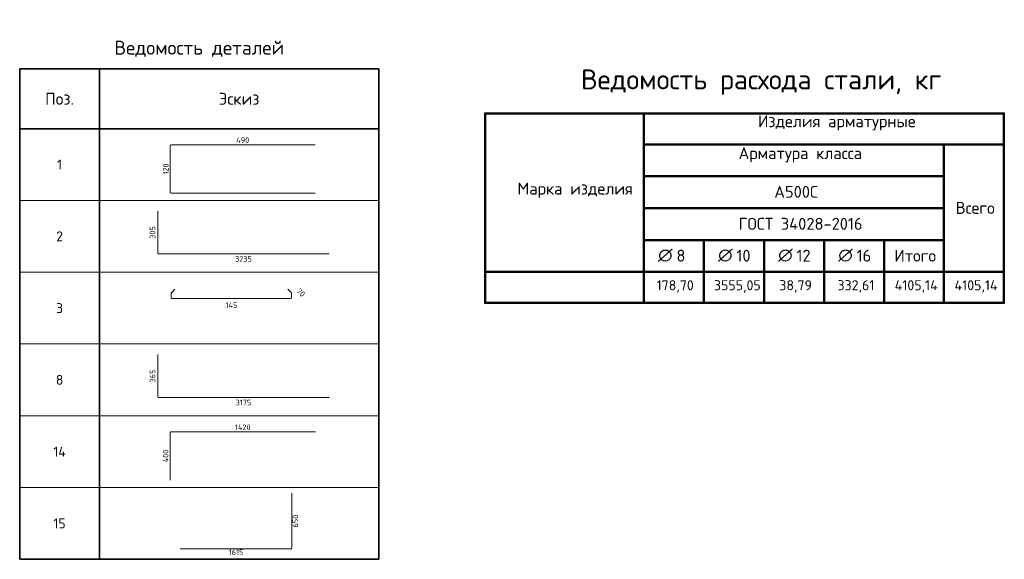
# Model space of a CAD drawing. Header units: millimetres. Extents: x 72601 to 81992, y 7256 to 14321.
# Tile 9 of 9: x 76799 to 81735, y 11496 to 14203. Entities that reach past the tile are written whole.
import ezdxf

# ---------------------------------------------------------------- set-up
doc = ezdxf.new("R2010")
doc.units = ezdxf.units.MM
doc.layers.add('Standard', color=7, linetype='Continuous', lineweight=25)
doc.layers.add('Экспликация_ описание', color=7, linetype='Continuous', lineweight=13)
doc.styles.add('ISOCPEUR', font='ISOCPEUR')

msp = doc.modelspace()

# ---------------------------------------------------------------- linework, layer by layer
at = {"layer": 'Standard', "color": 7, "linetype": 'Continuous', "lineweight": 35, "transparency": 33554687}
for p, q in [((76798.8, 13956.4), (78598.8, 13956.4)), ((76798.8, 13656.4), (76798.8, 13956.4)), ((76798.8, 13956.4), (76798.8, 13296.4)), ((77198.8, 13656.4), (77198.8, 13956.4)), ((77198.8, 13956.4), (77198.8, 13296.4)), ((78598.8, 13656.4), (78598.8, 13956.4)), ((78598.8, 13956.4), (78598.8, 13296.4)), ((78598.8, 13656.4), (76798.8, 13656.4)), ((76798.8, 13596.4), (76798.8, 12936.4)), ((77198.8, 13596.4), (77198.8, 12936.4)), ((78598.8, 13596.4), (78598.8, 12936.4)), ((76798.8, 13236.4), (76798.8, 12576.4)), ((77198.8, 13236.4), (77198.8, 12576.4)), ((78598.8, 13236.4), (78598.8, 12576.4)), ((76798.8, 12876.4), (76798.8, 12216.4)), ((77198.8, 12876.4), (77198.8, 12216.4)), ((78598.8, 12876.4), (78598.8, 12216.4)), ((76798.8, 12516.4), (76798.8, 11856.4)), ((77198.8, 12516.4), (77198.8, 11856.4)), ((78598.8, 12516.4), (78598.8, 11856.4)), ((76798.8, 12156.4), (76798.8, 11496.4)), ((77198.8, 12156.4), (77198.8, 11496.4)), ((78598.8, 12156.4), (78598.8, 11496.4)), ((76798.8, 11496.4), (78598.8, 11496.4))]:
    msp.add_line(p, q, dxfattribs=at)
at = {"layer": 'Standard', "color": 4, "linetype": 'Continuous', "lineweight": 18, "transparency": 33554687}
for p, q in [((77554, 13571.8), (77554, 13336.4)), ((78280.3, 13575.2), (77557.4, 13575.2)), ((77557.4, 13333.1), (78280.3, 13333.1)), ((77491.3, 13032.3), (77491.3, 13242.9)), ((78349.8, 13028.3), (77495.3, 13028.3)), ((77491.3, 12312.3), (77491.3, 12522.9)), ((78349.8, 12308.3), (77495.3, 12308.3))]:
    msp.add_line(p, q, dxfattribs=at)
at = {"layer": 'Standard', "color": 7, "linetype": 'Continuous', "lineweight": 13, "transparency": 33554687}
for p, q in [((76798.8, 13296.4), (78598.8, 13296.4)), ((76798.8, 12936.4), (78598.8, 12936.4)), ((76798.8, 12576.4), (78598.8, 12576.4)), ((76798.8, 12216.4), (78598.8, 12216.4)), ((76798.8, 11856.4), (78598.8, 11856.4)), ((76798.8, 11496.4), (78598.8, 11496.4))]:
    msp.add_line(p, q, dxfattribs=at)
at = {"layer": 'Standard', "color": 40, "linetype": 'Continuous', "lineweight": 18, "transparency": 33554687}
for p, q in [((77559.4, 12833.8), (77576.6, 12851)), ((78143.9, 12851), (78161.1, 12833.8)), ((77558.5, 12807.8), (77558.5, 12831.6)), ((78158.8, 12804.6), (77561.7, 12804.6)), ((78162, 12831.6), (78162, 12807.8))]:
    msp.add_line(p, q, dxfattribs=at)
at = {"layer": 'Standard', "color": 22, "linetype": 'Continuous', "lineweight": 18, "transparency": 33554687}
for p, q in [((77553, 11893.3), (77553, 12132.1)), ((77557, 12136.1), (78281.5, 12136.1))]:
    msp.add_line(p, q, dxfattribs=at)
at = {"layer": 'Standard', "color": 41, "linetype": 'Continuous', "lineweight": 18, "transparency": 33554687}
for p, q in [((78163.2, 11827.7), (78163.2, 11552.2)), ((78159.1, 11548.1), (77603.9, 11548.1))]:
    msp.add_line(p, q, dxfattribs=at)
at = {"layer": 'Standard', "color": 4, "linetype": 'Continuous', "lineweight": 18, "transparency": 33554687}
for centre, radius, start, end in [((77557.4, 13571.8), 3.34, 90, 180), ((77557.4, 13336.4), 3.34, 180, 270), ((77495.3, 13032.3), 3.95, 180, 270), ((77495.3, 12312.3), 3.95, 180, 270)]:
    msp.add_arc(centre, radius, start, end, dxfattribs=at)
at = {"layer": 'Standard', "color": 40, "linetype": 'Continuous', "lineweight": 18, "transparency": 33554687}
for centre, start, end in [((77561.7, 12831.6), 135, 180), ((77561.7, 12807.8), 180, 270), ((78158.8, 12807.8), 270, 0), ((78158.8, 12831.6), 0, 45)]:
    msp.add_arc(centre, 3.2, start, end, dxfattribs=at)
at = {"layer": 'Standard', "color": 22, "linetype": 'Continuous', "lineweight": 18, "transparency": 33554687}
msp.add_arc((77557, 12132.1), 4.02, 90, 180, dxfattribs=at)
at = {"layer": 'Standard', "color": 41, "linetype": 'Continuous', "lineweight": 18, "transparency": 33554687}
msp.add_arc((78159.1, 11552.2), 4.12, 270, 0, dxfattribs=at)
at = {"layer": 'Экспликация_ описание', "color": 7, "linetype": 'Continuous', "lineweight": 50, "transparency": 33554687}
for p, q in [((79131, 13733.3), (81735.3, 13733.3)), ((79132.8, 13735.1), (79132.8, 12780.3)), ((79928.4, 13737.7), (79928.4, 13575.1)), ((79928.4, 13737.7), (79928.4, 12935.1)), ((81732.6, 13735.1), (81732.6, 12780.3)), ((79925.7, 13577.7), (81433.5, 13577.7)), ((79925.7, 13577.7), (81730, 13577.7)), ((79928.4, 13580.3), (79928.4, 13415.1)), ((81430, 13577.7), (81730, 13577.7)), ((81432.6, 13580.3), (81432.6, 12935.1)), ((79925.7, 13417.7), (81433.5, 13417.7)), ((79925.7, 13097.7), (80230.3, 13097.7)), ((79928.4, 13100.3), (79928.4, 12935.1)), ((80226.8, 13097.7), (80531.4, 13097.7)), ((80229.4, 13100.3), (80229.4, 12935.1)), ((80527.8, 13097.7), (80832.4, 13097.7)), ((80530.5, 13100.3), (80530.5, 12935.1)), ((80828.9, 13097.7), (81133.5, 13097.7)), ((80831.6, 13100.3), (80831.6, 12935.1)), ((79931, 12937.7), (79128.4, 12937.7)), ((79925.7, 12937.7), (80229.4, 12937.7)), ((79925.7, 12937.7), (80230.3, 12937.7)), ((79928.4, 12940.3), (79928.4, 12777.7)), ((79928.4, 12938.6), (79928.4, 12777.7)), ((80226.8, 12937.7), (80530.5, 12937.7)), ((80226.8, 12937.7), (80531.4, 12937.7)), ((80229.4, 12940.3), (80229.4, 12777.7)), ((80527.8, 12937.7), (80831.6, 12937.7)), ((80527.8, 12937.7), (80832.4, 12937.7)), ((80530.5, 12940.3), (80530.5, 12777.7)), ((80828.9, 12937.7), (81132.6, 12937.7)), ((80828.9, 12937.7), (81133.5, 12937.7)), ((80831.6, 12940.3), (80831.6, 12777.7)), ((81130, 12937.7), (81432.6, 12937.7)), ((81132.6, 12940.3), (81132.6, 12777.7)), ((81430, 12937.7), (81732.6, 12937.7)), ((81430, 12937.7), (81730, 12937.7)), ((81432.6, 12940.3), (81432.6, 12777.7)), ((79131, 12782.1), (81735.3, 12782.1))]:
    msp.add_line(p, q, dxfattribs=at)
at = {"layer": 'Экспликация_ описание', "color": 7, "linetype": 'Continuous', "lineweight": 25, "transparency": 33554687}
for p, q in [((81730, 13737.7), (81730, 13575.1)), ((81730, 13580.3), (81730, 12935.1))]:
    msp.add_line(p, q, dxfattribs=at)
at = {"layer": 'Экспликация_ описание', "color": 7, "linetype": 'Continuous', "lineweight": 35, "transparency": 33554687}
for p, q in [((81432.6, 13580.3), (81432.6, 13415.1)), ((80229.4, 13100.3), (80229.4, 12935.1)), ((80530.5, 13100.3), (80530.5, 12935.1)), ((80831.6, 13100.3), (80831.6, 12935.1)), ((81132.6, 13100.3), (81132.6, 12935.1)), ((79931, 12937.7), (79128.4, 12937.7))]:
    msp.add_line(p, q, dxfattribs=at)
at = {"layer": 'Экспликация_ описание', "color": 7, "linetype": 'Continuous', "lineweight": 50, "transparency": 33554687}
for points in [[(79928.4, 13417.7), (79928.4, 13257.7), (81432.6, 13257.7), (81432.6, 13417.7), (79928.4, 13417.7)], [(79928.4, 13257.7), (79928.4, 13097.7), (81432.6, 13097.7), (81432.6, 13257.7), (79928.4, 13257.7)], [(81132.6, 13097.7), (81132.6, 12937.7), (81432.6, 12937.7), (81432.6, 13097.7), (81132.6, 13097.7)]]:
    msp.add_lwpolyline(points, close=True, dxfattribs=at)

# ---------------------------------------------------------------- texts
at = {"layer": 'Standard', "color": 7, "linetype": 'Continuous', "lineweight": 35, "transparency": 33554687, "style": 'ISOCPEUR'}
for s, insert, char_height, width, attachment_point in [('\\A1;{\\fISOCPEUR|i0|b0;\\H70.000000;\\W1.000000;\\C7;Ведомость деталей}\\P', (77698.8, 14016.4), 14, 902.444, 8), ('\\A1;{\\fISOCPEUR|i0|b0;\\H60.000000;\\W1.000000;\\C7;Поз.}\\P', (76998.8, 13806.4), 12, 174.736, 5), ('\\A1;{\\fISOCPEUR|i0|b0;\\H60.000000;\\W1.000000;\\C7;Эскиз}\\P', (77898.8, 13806.4), 12, 235.356, 5), ('\\A1;{\\fISOCPEUR|i0|b0;\\H50.000000;\\W1.000000;\\C7;1}\\P', (76998.8, 13476.4), 10, 38.889, 5), ('\\A1;{\\fISOCPEUR|i0|b0;\\H50.000000;\\W1.000000;\\C7;2}\\P', (76998.8, 13116.4), 10, 54.444, 5), ('\\A1;{\\fISOCPEUR|i0|b0;\\H50.000000;\\W1.000000;\\C7;3}\\P', (76998.8, 12756.4), 10, 54.444, 5), ('\\A1;{\\fISOCPEUR|i0|b0;\\H50.000000;\\W1.000000;\\C7;8}\\P', (76998.8, 12396.4), 10, 54.444, 5), ('\\A1;{\\fISOCPEUR|i0|b0;\\H50.000000;\\W1.000000;\\C7;14}\\P', (76998.8, 12036.4), 10, 84.118, 5), ('\\A1;{\\fISOCPEUR|i0|b0;\\H50.000000;\\W1.000000;\\C7;15}\\P', (76998.8, 11676.4), 10, 78.75, 5)]:
    msp.add_mtext(s, dxfattribs=dict(at, insert=insert, char_height=char_height, width=width, attachment_point=attachment_point))
at = {"layer": 'Standard', "color": 7, "linetype": 'Continuous', "lineweight": 25, "transparency": 33554687, "char_height": 28, "attachment_point": 5, "style": 'ISOCPEUR'}
for s, insert, width in [('\\A1;{\\fISOCPEUR|i0|b0;\\H28.000000;\\W1.000000;\\C7;490}\\P', (77917.2, 13598.9), 74.433), ('\\A1;{\\fISOCPEUR|i0|b0;\\H28.000000;\\W1.000000;\\C7;3235}\\P', (77920.6, 13003.2), 91.467), ('\\A1;{\\fISOCPEUR|i0|b0;\\H28.000000;\\W1.000000;\\C7;145}\\P', (77860.2, 12771), 67.667), ('\\A1;{\\fISOCPEUR|i0|b0;\\H28.000000;\\W1.000000;\\C7;3175}\\P', (77920.6, 12283.2), 84.933), ('\\A1;{\\fISOCPEUR|i0|b0;\\H28.000000;\\W1.000000;\\C7;1420}\\P', (77917.2, 12158.7), 87.794), ('\\A1;{\\fISOCPEUR|i0|b0;\\H28.000000;\\W1.000000;\\C7;1615}\\P', (77883.6, 11531.8), 78.4)]:
    msp.add_mtext(s, dxfattribs=dict(at, insert=insert, width=width))
for s, insert, width, rotation in [('\\A1;{\\fISOCPEUR|i0|b0;\\H28.000000;\\W1.000000;\\C7;120}\\P', (77531.6, 13454.1), 64.765, 90), ('\\A1;{\\fISOCPEUR|i0|b0;\\H28.000000;\\W1.000000;\\C7;305}\\P', (77464.8, 13135.6), 71.583, 90), ('\\A1;{\\fISOCPEUR|i0|b0;\\H28.000000;\\W1.000000;\\C7;70}\\P', (78208.4, 12834), 51.45, 315), ('\\A1;{\\fISOCPEUR|i0|b0;\\H28.000000;\\W1.000000;\\C7;365}\\P', (77464.8, 12415.6), 71.583, 90), ('\\A1;{\\fISOCPEUR|i0|b0;\\H28.000000;\\W1.000000;\\C7;400}\\P', (77530.4, 12014.7), 74.433, 90), ('\\A1;{\\fISOCPEUR|i0|b0;\\H28.000000;\\W1.000000;\\C7;650}\\P', (78180.5, 11687.9), 71.583, 90)]:
    msp.add_mtext(s, dxfattribs=dict(at, insert=insert, width=width, rotation=rotation))
at = {"layer": 'Экспликация_ описание', "color": 7, "linetype": 'Continuous', "lineweight": 35, "transparency": 33554687, "attachment_point": 7, "style": 'ISOCPEUR'}
for s, insert, char_height, width in [('\\A1;{\\fISOCPEUR|i0|b0;\\H99.815424;\\W1.000000;\\C7;Ведомость расхода стали, кг}\\P', (79612.7, 13826.4), 99.815, 1930.904), ('\\A1;{\\fISOCPEUR|i0|b0;\\H59.795367;\\W1.000000;\\C7;Изделия арматурные}\\P', (80500.5, 13647.3), 59.795, 815.759), ('\\A1;{\\fISOCPEUR|i0|b0;\\H59.795367;\\W1.000000;\\C7;Арматура класса}\\P', (80402.9, 13487.3), 59.795, 693.097), ('\\A1;{\\fISOCPEUR|i0|b0;\\H59.795367;\\W1.000000;\\C7;Марка изделия}\\P', (79294.5, 13309.5), 59.795, 588.358), ('\\A1;{\\fISOCPEUR|i0|b0;\\H59.795367;\\W1.000000;\\C7;А500С}\\P', (80581.8, 13309.5), 59.795, 249.607), ('\\A1;{\\fISOCPEUR|i0|b0;\\H59.795367;\\W1.000000;\\C7;ГОСТ 34028-2016}\\P', (80402.9, 13149.4), 59.795, 656.652), ('\\A1;{\\fISOCPEUR|i0|b0;\\H59.795367;\\W1.000000;\\C7;Всего}\\P', (81491.1, 13229.2), 59.795, 237.565), ('\\A1;{\\fISOCPEUR|i0|b0;\\H59.795367;\\W1.000000;\\C7;∅}\\P', (79999.6, 12989.4), 59.795, 78.278), ('\\A1;{\\fISOCPEUR|i0|b0;\\H59.795367;\\W1.000000;\\C7; 8}\\P', (80053.4, 12989.4), 59.795, 103.645), ('\\A1;{\\fISOCPEUR|i0|b0;\\H59.795367;\\W1.000000;\\C7;∅}\\P', (80300.3, 12989.4), 59.795, 78.278), ('\\A1;{\\fISOCPEUR|i0|b0;\\H59.795367;\\W1.000000;\\C7; 10}\\P', (80354.2, 12989.4), 59.795, 132.093), ('\\A1;{\\fISOCPEUR|i0|b0;\\H59.795367;\\W1.000000;\\C7;∅}\\P', (80601.6, 12989.4), 59.795, 78.278), ('\\A1;{\\fISOCPEUR|i0|b0;\\H59.795367;\\W1.000000;\\C7; 12}\\P', (80655.4, 12989.4), 59.795, 132.093), ('\\A1;{\\fISOCPEUR|i0|b0;\\H59.795367;\\W1.000000;\\C7;∅}\\P', (80902.8, 12989.4), 59.795, 78.278), ('\\A1;{\\fISOCPEUR|i0|b0;\\H59.795367;\\W1.000000;\\C7; 16}\\P', (80956.7, 12989.4), 59.795, 132.093), ('\\A1;{\\fISOCPEUR|i0|b0;\\H59.795367;\\W1.000000;\\C7;Итого}\\P', (81183.7, 12989.4), 59.795, 255.625), ('\\A1;{\\fISOCPEUR|i0|b0;\\H50.595367;\\W1.000000;\\C7;178,70}\\P', (79992, 12834), 50.595, 207.472), ('\\A1;{\\fISOCPEUR|i0|b0;\\H50.595367;\\W1.000000;\\C7;3555,05}\\P', (80279.5, 12834), 50.595, 254.441), ('\\A1;{\\fISOCPEUR|i0|b0;\\H50.595367;\\W1.000000;\\C7;38,79}\\P', (80607.2, 12834), 50.595, 183.163), ('\\A1;{\\fISOCPEUR|i0|b0;\\H50.595367;\\W1.000000;\\C7;332,61}\\P', (80898.8, 12834), 50.595, 207.472), ('\\A1;{\\fISOCPEUR|i0|b0;\\H50.595367;\\W1.000000;\\C7;4105,14}\\P', (81185.8, 12834), 50.595, 242.321), ('\\A1;{\\fISOCPEUR|i0|b0;\\H50.595367;\\W1.000000;\\C7;4105,14}\\P', (81486, 12834), 50.595, 242.321)]:
    msp.add_mtext(s, dxfattribs=dict(at, insert=insert, char_height=char_height, width=width))

doc.saveas('drawing.dxf')
